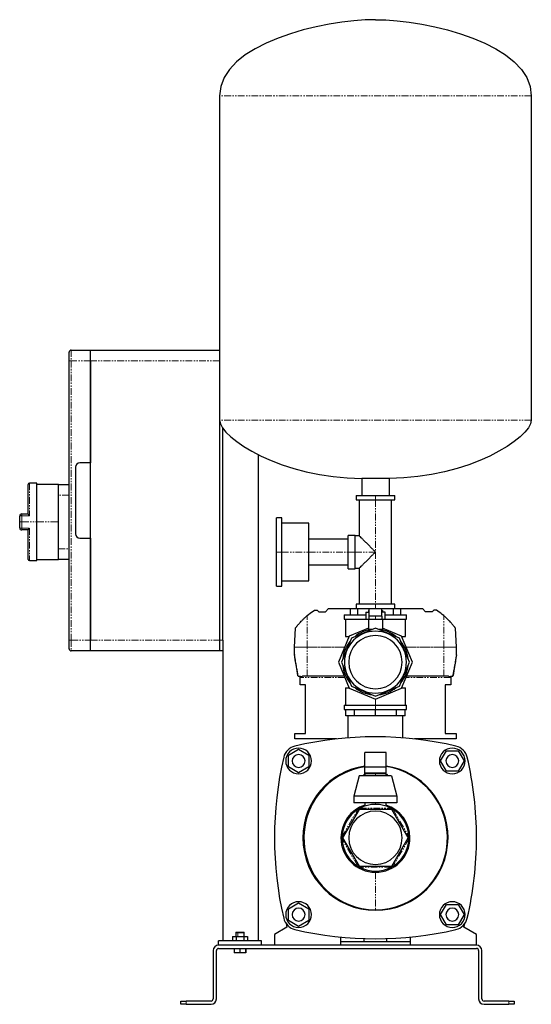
# Model space of a CAD drawing. Header units: millimetres. Extents: x 19 to 1427, y 19 to 935.
# Tile 4 of 4: x 951 to 1427, y 19 to 935. Entities that reach past the tile are written whole.
import ezdxf

# ---------------------------------------------------------------- set-up
doc = ezdxf.new("R2010")
doc.units = ezdxf.units.MM
doc.linetypes.add('PHANTOM', pattern=[12.7, 6.35, -1.27, 1.27, -1.27, 1.27, -1.27])

msp = doc.modelspace()

# ---------------------------------------------------------------- linework, layer by layer
at = {"color": 7, "linetype": 'Continuous', "lineweight": 25}
for p, q in [((1136.67, 864.43), (1136.67, 562.44)), ((1426.67, 864.43), (1426.67, 562.44)), ((996.67, 617.79), (996.67, 625.79)), ((998.67, 627.79), (1016.67, 627.79)), ((1016.67, 627.79), (1136.67, 627.79)), ((1016.67, 617.79), (1016.67, 627.79)), ((996.67, 357.79), (996.67, 617.79)), ((1016.67, 357.79), (1016.67, 617.79)), ((1016.67, 617.79), (1016.67, 522.79)), ((1136.67, 562.44), (1136.67, 357.79)), ((1139.67, 357.79), (1139.67, 554.94)), ((1016.67, 522.79), (1006.67, 522.79)), ((1172.67, 530.51), (1172.67, 77.79)), ((1002.67, 518.79), (1002.67, 456.79)), ((1294.37, 508.29), (1268.97, 508.29)), ((1268.97, 508.29), (1268.97, 492.29)), ((1294.37, 508.29), (1294.37, 492.29)), ((958.67, 475.18), (958.67, 502.79)), ((966.67, 503.79), (959.67, 503.79)), ((966.67, 467.79), (966.67, 503.79)), ((986.67, 502.79), (966.67, 502.79)), ((986.67, 502.79), (996.67, 502.79)), ((986.67, 492.79), (986.67, 502.79)), ((986.67, 467.79), (986.67, 492.79)), ((1263.67, 492.29), (1263.67, 488.29)), ((1263.67, 492.29), (1281.67, 492.29)), ((1263.67, 488.29), (1281.67, 488.29)), ((1266.67, 488.29), (1266.67, 454.79)), ((1281.67, 492.29), (1299.67, 492.29)), ((1281.67, 488.29), (1299.67, 488.29)), ((1296.67, 391.29), (1296.67, 488.29)), ((1299.67, 488.29), (1299.67, 492.29)), ((950.67, 467.79), (950.67, 473.29)), ((950.67, 462.29), (950.67, 467.79)), ((952.67, 475.29), (958.67, 475.29)), ((966.67, 431.79), (966.67, 467.79)), ((986.67, 442.79), (986.67, 467.79)), ((1194.57, 471.59), (1189.57, 471.59)), ((1189.57, 439.79), (1189.57, 471.59)), ((1194.57, 439.79), (1194.57, 471.59)), ((958.67, 460.29), (952.67, 460.29)), ((958.67, 432.79), (958.67, 460.4)), ((1219.57, 466.59), (1194.57, 466.59)), ((1219.57, 439.79), (1219.57, 466.59)), ((1006.67, 452.79), (1016.67, 452.79)), ((1016.67, 452.79), (1016.67, 357.79)), ((1256.17, 451.79), (1219.57, 451.79)), ((1262.67, 455.29), (1256.17, 455.29)), ((1256.17, 439.79), (1256.17, 455.29)), ((1262.67, 439.79), (1262.67, 455.29)), ((1266.67, 454.79), (1262.67, 454.79)), ((986.67, 432.79), (986.67, 442.79)), ((959.67, 431.79), (966.67, 431.79)), ((966.67, 432.79), (986.67, 432.79)), ((996.67, 432.79), (986.67, 432.79)), ((1189.57, 407.99), (1189.57, 439.79)), ((1194.57, 407.99), (1194.57, 439.79)), ((1219.57, 412.99), (1219.57, 439.79)), ((1256.17, 424.29), (1256.17, 439.79)), ((1262.67, 424.29), (1262.67, 439.79)), ((1219.57, 427.79), (1256.17, 427.79)), ((1256.17, 424.29), (1262.67, 424.29)), ((1262.67, 424.79), (1266.67, 424.79)), ((1266.67, 424.79), (1266.67, 391.29)), ((1194.57, 412.99), (1219.57, 412.99)), ((1189.57, 407.99), (1194.57, 407.99)), ((1223.7, 384.86), (1224.94, 385.55)), ((1224.94, 385.55), (1227.43, 385.55)), ((1227.43, 385.55), (1228.91, 384.09)), ((1235.19, 384.09), (1238, 387.09)), ((1238, 387.09), (1258.22, 387.09)), ((1258.22, 387.29), (1258.22, 381.29)), ((1258.22, 387.29), (1265.09, 387.29)), ((1263.67, 391.29), (1263.67, 387.29)), ((1281.67, 391.29), (1263.67, 391.29)), ((1265.09, 387.29), (1265.09, 381.29)), ((1265.09, 387.29), (1281.67, 387.29)), ((1275.17, 385.27), (1275.17, 383.87)), ((1275.17, 385.27), (1275.67, 385.27)), ((1275.67, 380.04), (1275.67, 386.87)), ((1287.67, 386.87), (1275.67, 386.87)), ((1299.67, 391.29), (1281.67, 391.29)), ((1281.67, 387.29), (1281.67, 386.87)), ((1281.67, 387.29), (1298.25, 387.29)), ((1287.67, 380.04), (1287.67, 386.87)), ((1287.67, 385.27), (1288.17, 385.27)), ((1288.17, 385.27), (1288.17, 383.87)), ((1298.25, 387.29), (1298.25, 381.29)), ((1298.25, 387.29), (1305.12, 387.29)), ((1299.67, 387.29), (1299.67, 391.29)), ((1305.12, 387.29), (1305.12, 381.29)), ((1305.12, 387.09), (1325.35, 387.09)), ((1328.15, 384.09), (1325.35, 387.09)), ((1335.92, 385.55), (1334.44, 384.09)), ((1338.4, 385.55), (1335.92, 385.55)), ((1339.64, 384.86), (1338.4, 385.55)), ((1228.91, 384.09), (1235.19, 384.09)), ((1252.67, 381.29), (1252.67, 377.29)), ((1252.67, 381.29), (1272.67, 381.29)), ((1252.67, 377.29), (1272.67, 377.29)), ((1253.67, 377.29), (1253.67, 361.29)), ((1272.67, 383.87), (1272.67, 376.87)), ((1272.67, 383.87), (1275.67, 383.87)), ((1275.67, 376.87), (1272.67, 376.87)), ((1275.17, 376.87), (1275.17, 367.85)), ((1281.67, 380.04), (1275.67, 380.04)), ((1281.67, 376.87), (1275.67, 376.87)), ((1287.67, 380.04), (1281.67, 380.04)), ((1287.67, 376.87), (1281.67, 376.87)), ((1290.67, 383.87), (1287.67, 383.87)), ((1290.67, 376.87), (1287.67, 376.87)), ((1288.17, 376.87), (1288.17, 367.85)), ((1290.67, 376.87), (1290.67, 383.87)), ((1290.67, 381.29), (1310.67, 381.29)), ((1290.67, 377.29), (1310.67, 377.29)), ((1309.67, 361.29), (1309.67, 377.29)), ((1310.67, 377.29), (1310.67, 381.29)), ((1334.44, 384.09), (1328.15, 384.09)), ((1206.29, 351.22), (1207.22, 368.9)), ((1275.17, 368.98), (1257.36, 361.6)), ((1281.67, 368.98), (1259.27, 359.7)), ((1275.17, 367.85), (1278.94, 367.85)), ((1304.08, 359.7), (1281.67, 368.98)), ((1284.41, 367.85), (1288.17, 367.85)), ((1305.98, 361.6), (1288.17, 368.98)), ((1357.05, 351.22), (1356.13, 368.9)), ((996.67, 349.79), (996.67, 357.79)), ((1016.67, 347.79), (1016.67, 357.79)), ((1136.67, 357.79), (1136.67, 347.79)), ((1139.67, 357.79), (1139.67, 347.79)), ((1257.36, 361.6), (1247.29, 337.29)), ((1259.27, 359.7), (1249.98, 337.29)), ((1253.67, 361.29), (1257.23, 361.29)), ((1256.67, 361.29), (1256.67, 359.94)), ((1313.36, 337.29), (1304.08, 359.7)), ((1316.05, 337.29), (1305.98, 361.6)), ((1306.11, 361.29), (1309.67, 361.29)), ((1306.67, 359.94), (1306.67, 361.29)), ((1206.3, 344.31), (1206.29, 351.16)), ((1357.04, 344.31), (1357.05, 351.16)), ((1016.67, 347.79), (998.67, 347.79)), ((1136.67, 347.79), (1016.67, 347.79)), ((1139.67, 347.79), (1136.67, 347.79)), ((1139.67, 347.79), (1139.67, 77.79)), ((1247.29, 337.29), (1257.36, 312.98)), ((1249.98, 337.29), (1259.27, 314.89)), ((1304.08, 314.89), (1313.36, 337.29)), ((1305.98, 312.98), (1316.05, 337.29)), ((1210.67, 324.09), (1210.36, 324.09)), ((1211.67, 316.09), (1211.67, 324.09)), ((1211.67, 324.09), (1211.84, 324.09)), ((1218.17, 324.09), (1213.81, 324.09)), ((1252.76, 324.09), (1218.17, 324.09)), ((1345.17, 324.09), (1310.58, 324.09)), ((1349.54, 324.09), (1345.17, 324.09)), ((1351.5, 324.09), (1351.67, 324.09)), ((1351.67, 324.09), (1351.67, 316.09)), ((1352.98, 324.09), (1352.67, 324.09)), ((1216.67, 316.09), (1211.67, 316.09)), ((1216.67, 270.79), (1216.67, 316.09)), ((1253.67, 313.29), (1253.67, 297.29)), ((1253.67, 313.29), (1257.23, 313.29)), ((1256.67, 314.65), (1256.67, 313.29)), ((1257.36, 312.98), (1281.67, 302.91)), ((1259.27, 314.89), (1281.67, 305.6)), ((1281.67, 305.6), (1304.08, 314.89)), ((1281.67, 302.91), (1305.98, 312.98)), ((1306.11, 313.29), (1309.67, 313.29)), ((1306.67, 313.29), (1306.67, 314.65)), ((1309.67, 297.29), (1309.67, 313.29)), ((1351.67, 316.09), (1346.67, 316.09)), ((1346.67, 316.09), (1346.67, 270.79)), ((1252.67, 297.29), (1252.67, 293.29)), ((1252.67, 297.29), (1281.67, 297.29)), ((1252.67, 293.29), (1281.67, 293.29)), ((1254.17, 287.29), (1254.17, 293.29)), ((1262.23, 287.29), (1262.23, 293.29)), ((1281.67, 297.29), (1310.67, 297.29)), ((1281.67, 293.29), (1310.67, 293.29)), ((1281.67, 287.29), (1281.67, 293.29)), ((1301.12, 287.29), (1301.12, 293.29)), ((1309.17, 287.29), (1309.17, 293.29)), ((1310.67, 293.29), (1310.67, 297.29)), ((1262.23, 287.29), (1254.17, 287.29)), ((1256.27, 266.81), (1256.27, 287.29)), ((1281.67, 287.29), (1262.23, 287.29)), ((1301.12, 287.29), (1281.67, 287.29)), ((1309.17, 287.29), (1301.12, 287.29)), ((1307.07, 266.81), (1307.07, 287.29)), ((1206.67, 265.79), (1206.67, 270.79)), ((1206.67, 270.79), (1216.67, 270.79)), ((1245.4, 265.79), (1206.67, 265.79)), ((1238.17, 264.91), (1238.17, 265.79)), ((1356.67, 265.79), (1317.95, 265.79)), ((1325.17, 265.79), (1325.17, 264.91)), ((1346.67, 270.79), (1356.67, 270.79)), ((1356.67, 270.79), (1356.67, 265.79)), ((1200.67, 250.78), (1210.17, 256.26)), ((1200.67, 239.81), (1200.67, 250.78)), ((1210.17, 256.26), (1219.67, 250.78)), ((1219.67, 250.78), (1219.67, 239.81)), ((1291.67, 253.31), (1271.67, 253.31)), ((1271.67, 239.98), (1271.67, 253.31)), ((1291.67, 239.98), (1291.67, 253.31)), ((1342.2, 245.29), (1347.69, 254.79)), ((1347.69, 254.79), (1358.66, 254.79)), ((1358.66, 254.79), (1364.14, 245.29)), ((1210.17, 234.32), (1200.67, 239.81)), ((1219.67, 239.81), (1210.17, 234.32)), ((1271.67, 239.98), (1291.67, 239.98)), ((1271.67, 233.39), (1271.67, 239.98)), ((1291.67, 233.39), (1291.67, 239.98)), ((1347.69, 235.79), (1342.2, 245.29)), ((1364.14, 245.29), (1358.66, 235.79)), ((1266.67, 231.39), (1261.67, 212.64)), ((1296.67, 231.39), (1266.67, 231.39)), ((1272.67, 234.39), (1271.67, 233.39)), ((1271.67, 233.39), (1271.67, 231.39)), ((1281.67, 233.39), (1271.67, 233.39)), ((1272.67, 234.39), (1281.67, 234.39)), ((1281.67, 234.39), (1290.67, 234.39)), ((1291.67, 233.39), (1281.67, 233.39)), ((1291.67, 233.39), (1290.67, 234.39)), ((1291.67, 231.39), (1291.67, 233.39)), ((1296.67, 231.39), (1301.67, 212.64)), ((1358.66, 235.79), (1347.69, 235.79)), ((1261.67, 212.64), (1261.67, 206.39)), ((1301.67, 212.64), (1261.67, 212.64)), ((1301.67, 212.64), (1301.67, 206.39)), ((1301.67, 206.39), (1261.67, 206.39)), ((1271.67, 206.39), (1271.67, 203.24)), ((1291.67, 203.24), (1291.67, 206.39)), ((1266.4, 200.24), (1251.13, 173.79)), ((1296.94, 200.24), (1266.4, 200.24)), ((1312.21, 173.79), (1296.94, 200.24)), ((1251.13, 173.79), (1266.4, 147.34)), ((1296.94, 147.34), (1312.21, 173.79)), ((1266.4, 147.34), (1296.94, 147.34)), ((1200.67, 107.78), (1210.17, 113.26)), ((1210.17, 113.26), (1219.67, 107.78)), ((1342.2, 102.29), (1347.69, 111.79)), ((1347.69, 111.79), (1358.66, 111.79)), ((1358.66, 111.79), (1364.14, 102.29)), ((1200.67, 96.81), (1200.67, 107.78)), ((1219.67, 107.78), (1219.67, 96.81)), ((1347.69, 92.79), (1342.2, 102.29)), ((1364.14, 102.29), (1358.66, 92.79)), ((1198.46, 94.01), (1199.35, 90.53)), ((1210.17, 91.32), (1200.67, 96.81)), ((1219.67, 96.81), (1210.17, 91.32)), ((1358.66, 92.79), (1347.69, 92.79)), ((1364, 90.53), (1364.88, 94.01)), ((1151.97, 85.79), (1151.67, 85.49)), ((1151.67, 85.49), (1151.67, 81.79)), ((1151.67, 85.49), (1153.48, 85.49)), ((1151.97, 85.79), (1153.65, 85.79)), ((1153.48, 85.49), (1159.67, 85.49)), ((1153.65, 85.79), (1159.37, 85.79)), ((1159.67, 85.49), (1159.37, 85.79)), ((1159.67, 81.79), (1159.67, 85.49)), ((1199.35, 90.53), (1187.67, 83.79)), ((1187.67, 83.79), (1187.67, 73.79)), ((1375.67, 83.79), (1364, 90.53)), ((1375.67, 73.79), (1375.67, 83.79)), ((1135.67, 73.79), (1135.67, 77.79)), ((1175.67, 77.79), (1135.67, 77.79)), ((1375.67, 73.79), (1135.67, 73.79)), ((1148.74, 81.79), (1148.74, 77.79)), ((1148.74, 81.79), (1152.21, 81.79)), ((1152.21, 81.79), (1152.21, 77.79)), ((1152.21, 81.79), (1159.14, 81.79)), ((1159.14, 81.79), (1159.14, 77.79)), ((1159.14, 81.79), (1162.6, 81.79)), ((1162.6, 81.79), (1162.6, 77.79)), ((1175.67, 73.79), (1175.67, 77.79)), ((1249.17, 81.4), (1249.17, 73.79)), ((1314.17, 76.79), (1249.17, 76.79)), ((1271.17, 76.79), (1271.17, 79.96)), ((1292.17, 76.79), (1292.17, 79.96)), ((1314.17, 73.79), (1314.17, 81.4)), ((1130.67, 68.79), (1130.67, 23.79)), ((1133.67, 23.79), (1133.67, 68.79)), ((1135.67, 70.79), (1375.67, 70.79)), ((1150.32, 70.79), (1150.32, 66.79)), ((1155.34, 66.79), (1150.32, 66.79)), ((1155.34, 70.79), (1155.34, 66.79)), ((1160.7, 66.79), (1155.34, 66.79)), ((1160.7, 70.79), (1160.7, 66.79)), ((1161.03, 66.79), (1160.7, 66.79)), ((1161.03, 70.79), (1161.03, 66.79)), ((1377.67, 68.79), (1377.67, 23.79)), ((1380.67, 23.79), (1380.67, 68.79)), ((1100.67, 18.79), (1100.67, 21.79)), ((1100.67, 21.79), (1105.67, 21.79)), ((1105.67, 18.79), (1100.67, 18.79)), ((1128.67, 21.79), (1105.67, 21.79)), ((1105.67, 18.79), (1128.67, 18.79)), ((1405.67, 21.79), (1382.67, 21.79)), ((1382.67, 18.79), (1405.67, 18.79)), ((1405.67, 21.79), (1410.67, 21.79)), ((1410.67, 18.79), (1405.67, 18.79)), ((1410.67, 21.79), (1410.67, 18.79))]:
    msp.add_line(p, q, dxfattribs=at)
at = {"color": 8, "linetype": 'PHANTOM', "lineweight": 18}
for p, q in [((1426.67, 864.43), (1136.67, 864.43)), ((998.67, 627.79), (998.67, 617.79)), ((998.67, 617.79), (996.67, 617.79)), ((998.67, 617.79), (998.67, 357.79)), ((1016.67, 617.79), (998.67, 617.79)), ((1136.67, 617.79), (1016.67, 617.79)), ((1426.67, 562.44), (1136.67, 562.44)), ((959.67, 503.79), (959.67, 473.62)), ((996.67, 492.79), (986.67, 492.79)), ((1281.67, 492.29), (1281.67, 488.29)), ((1281.67, 488.29), (1281.67, 439.79)), ((952.67, 467.79), (950.67, 467.79)), ((952.67, 475.29), (952.67, 473.62)), ((952.67, 473.62), (952.67, 467.79)), ((959.67, 473.62), (952.67, 473.62)), ((952.67, 467.79), (952.67, 461.97)), ((952.67, 467.79), (966.67, 467.79)), ((966.67, 467.79), (986.67, 467.79)), ((952.67, 461.97), (959.67, 461.97)), ((952.67, 460.29), (952.67, 461.97)), ((959.67, 461.97), (959.67, 431.79)), ((986.67, 442.79), (996.67, 442.79)), ((1189.57, 439.79), (1194.57, 439.79)), ((1194.57, 439.79), (1219.57, 439.79)), ((1219.57, 439.79), (1256.17, 439.79)), ((1256.17, 439.79), (1262.67, 439.79)), ((1262.67, 439.79), (1281.67, 439.79)), ((1281.67, 439.79), (1281.67, 391.29)), ((1281.67, 387.29), (1281.67, 391.29)), ((1218.17, 351.22), (1218.17, 380.57)), ((1281.67, 376.87), (1281.67, 380.04)), ((1345.17, 351.22), (1345.17, 380.57)), ((998.67, 357.79), (996.67, 357.79)), ((998.67, 357.79), (998.67, 347.79)), ((998.67, 357.79), (1016.67, 357.79)), ((1016.67, 357.79), (1136.67, 357.79)), ((1136.67, 357.79), (1139.67, 357.79)), ((1206.29, 351.22), (1218.17, 351.22)), ((1218.17, 351.16), (1206.29, 351.16)), ((1218.17, 351.22), (1218.17, 351.16)), ((1218.17, 351.22), (1253.06, 351.22)), ((1253.06, 351.22), (1218.17, 351.16)), ((1218.17, 324.09), (1218.17, 351.16)), ((1310.28, 351.22), (1345.17, 351.22)), ((1345.17, 351.16), (1310.28, 351.22)), ((1345.17, 351.22), (1345.17, 351.16)), ((1345.17, 351.22), (1357.05, 351.22)), ((1357.05, 351.16), (1345.17, 351.16)), ((1345.17, 324.09), (1345.17, 351.16)), ((1253.17, 323.09), (1211.85, 323.09)), ((1351.5, 323.09), (1310.17, 323.09)), ((1281.67, 297.29), (1281.67, 302.91)), ((1281.67, 293.29), (1281.67, 297.29)), ((1243.17, 265.79), (1243.17, 265.54)), ((1320.17, 265.54), (1320.17, 265.79)), ((1281.67, 234.39), (1281.67, 233.39)), ((1281.67, 233.39), (1281.67, 231.39)), ((1281.67, 206.39), (1281.67, 204.89)), ((1250.59, 174.86), (1265.21, 200.18)), ((1267.05, 201.24), (1296.29, 201.24)), ((1298.14, 200.18), (1312.75, 174.86)), ((1265.21, 147.41), (1250.59, 172.73)), ((1312.75, 172.73), (1298.14, 147.41)), ((1296.29, 146.34), (1267.05, 146.34)), ((1281.67, 141.69), (1281.67, 106.79)), ((1153.65, 85.79), (1153.48, 85.49)), ((1153.48, 81.79), (1153.48, 85.49)), ((1105.67, 21.79), (1105.67, 18.79)), ((1405.67, 18.79), (1405.67, 21.79))]:
    msp.add_line(p, q, dxfattribs=at)
at = {"color": 7, "linetype": 'Continuous', "lineweight": 25, "flags": 128}
for points in [[(1211.85, 323.09), (1211.85, 323.65), (1211.84, 324.09)], [(1351.5, 324.09), (1351.5, 323.53), (1351.5, 323.09)], [(1270.01, 231.39), (1271.47, 232.87), (1271.67, 233.04)], [(1291.67, 233.04), (1291.88, 232.87), (1293.34, 231.39)]]:
    msp.add_lwpolyline(points, dxfattribs=at)
at = {"color": 7, "linetype": 'Continuous', "lineweight": 25}
for centre, radius, start, end in [((998.67, 625.79), 2, 90, 180), ((1006.67, 518.79), 4, 90, 180), ((959.67, 502.79), 1, 90, 180), ((952.67, 473.29), 2, 90, 180), ((952.67, 462.29), 2, 180, 270), ((1006.67, 456.79), 4, 180, 270), ((959.67, 432.79), 1, 180, 270), ((1281.67, 337.29), 30.55, 95.86619, 129.13381), ((1281.67, 337.29), 30.55, 50.86619, 84.13381), ((1281.67, 337.29), 28.8, 90, 270), ((1281.67, 337.29), 24.82, 90, 270), ((1281.67, 337.29), 28.8, 270, 90), ((1281.67, 337.29), 24.82, 270, 90), ((998.67, 349.79), 2, 180, 270), ((1207.29, 351.16), 1, 177, 180.1), ((1281.67, 337.29), 30.55, 140.86619, 174.13381), ((1281.67, 337.29), 30.55, 5.86619, 39.13381), ((1356.05, 351.16), 1, 359.9, 3), ((1207.3, 344.31), 1, 180.1, 189.05406), ((1356.04, 344.31), 1, 350.94594, 359.9), ((1281.67, 337.29), 30.55, 185.86619, 219.13381), ((1281.67, 337.29), 30.55, 320.86619, 354.13381), ((1281.67, 337.29), 30.55, 230.86619, 264.13381), ((1281.67, 337.29), 30.55, 275.86619, 309.13381), ((1281.67, -62.21), 330, 76.87666, 103.12334), ((1209.93, 245.54), 14, 103.12334, 166.87666), ((1210.17, 245.29), 12, 90, 270), ((1210.17, 245.29), 12, 270, 90), ((1353.17, 245.29), 12, 0, 180), ((1353.42, 245.54), 14, 13.12334, 76.87666), ((1517.67, 173.79), 330, 166.87666, 193.12334), ((1210.17, 245.29), 6, 0, 180), ((1353.17, 245.29), 6, 0, 180), ((1045.67, 173.79), 330, 0, 13.12334), ((1210.17, 245.29), 6, 180, 0), ((1281.67, 173.79), 67.5, 98.51962, 180), ((1282.06, 173.79), 67, 98.91543, 269.67211), ((1281.67, 173.79), 67, 270, 81.41632), ((1281.67, 173.79), 67.5, 0, 81.48038), ((1353.17, 245.29), 12, 180, 0), ((1353.17, 245.29), 6, 180, 0), ((1281.67, 173.79), 32.1, 108.15125, 180), ((1281.67, 173.79), 31.1, 61.96208, 118.03792), ((1281.67, 173.79), 32.1, 0, 71.84875), ((1281.67, 173.79), 31.1, 121.96208, 178.03792), ((1281.67, 173.79), 24.83, 0, 180), ((1281.67, 173.79), 31.1, 1.96208, 58.03792), ((1281.67, 173.79), 67.5, 180, 0), ((1281.67, 173.79), 32.1, 180, 0), ((1281.67, 173.79), 31.1, 181.96208, 238.03792), ((1281.67, 173.79), 24.83, 180, 0), ((1281.67, 173.79), 31.1, 301.96208, 358.03792), ((1045.67, 173.79), 330, 346.87666, 0), ((1281.67, 173.79), 31.1, 241.96208, 298.03792), ((1210.17, 102.29), 12, 90, 270), ((1210.17, 102.29), 12, 270, 90), ((1353.17, 102.29), 12, 90, 270), ((1353.17, 102.29), 12, 270, 90), ((1210.17, 102.29), 6, 0, 180), ((1210.17, 102.29), 6, 180, 0), ((1353.17, 102.29), 6, 0, 180), ((1353.17, 102.29), 6, 180, 0), ((1209.93, 102.04), 14, 193.12334, 256.87666), ((1353.42, 102.04), 14, 283.12334, 346.87666), ((1281.67, 409.79), 330, 256.87666, 283.12334), ((1135.67, 68.79), 5, 90, 180), ((1375.67, 68.79), 5, 0, 90), ((1135.67, 68.79), 2, 90, 180), ((1375.67, 68.79), 2, 0, 90), ((1128.67, 23.79), 5, 270, 0), ((1128.67, 23.79), 2, 270, 0), ((1382.67, 23.79), 5, 180, 270), ((1382.67, 23.79), 2, 180, 270)]:
    msp.add_arc(centre, radius, start, end, dxfattribs=at)
at = {"color": 8, "linetype": 'PHANTOM', "lineweight": 18}
for centre, start, end in [((952.19, 470.28), 81.68985, 116.68782), ((952.19, 465.3), 243.31218, 278.31015)]:
    msp.add_arc(centre, 3.37, start, end, dxfattribs=at)
at = {"color": 7, "linetype": 'Continuous', "lineweight": 25}
for points in [[(1281.67, 935.29), (1233.22, 935.29), (1136.67, 913.13), (1136.67, 864.43)], [(1281.67, 935.29), (1330.13, 935.29), (1426.67, 913.13), (1426.67, 864.43)], [(1136.67, 562.44), (1136.67, 545.86), (1195.61, 508.29), (1268.97, 508.29)], [(1426.67, 562.44), (1426.67, 545.86), (1367.73, 508.29), (1294.37, 508.29)], [(1218.17, 380.57), (1219.94, 382.09), (1221.79, 383.52), (1223.7, 384.86)], [(1345.17, 380.57), (1343.4, 382.09), (1341.55, 383.52), (1339.64, 384.86)]]:
    msp.add_open_spline(points, degree=3, dxfattribs=at)
for points, knots in [([(959.67, 473.62), (959.64, 473.66), (959.59, 473.74), (959.51, 473.84), (959.44, 473.94), (959.39, 474.02), (959.29, 474.15), (959.17, 474.32), (959.02, 474.54), (958.89, 474.74), (958.78, 474.9), (958.72, 475.02), (958.68, 475.11), (958.67, 475.16), (958.67, 475.18)], [0, 0, 0, 0, 0.063856, 0.120873, 0.171052, 0.214393, 0.250897, 0.383944, 0.499792, 0.631929, 0.749742, 0.839158, 0.922245, 1, 1, 1, 1]), ([(958.67, 460.4), (958.67, 460.41), (958.67, 460.44), (958.68, 460.47), (958.7, 460.52), (958.72, 460.56), (958.75, 460.62), (958.8, 460.71), (958.89, 460.85), (959.02, 461.04), (959.17, 461.26), (959.32, 461.47), (959.49, 461.71), (959.61, 461.87), (959.67, 461.97)], [0, 0, 0, 0, 0.038302, 0.077798, 0.118633, 0.160938, 0.20483, 0.250416, 0.368189, 0.500359, 0.616166, 0.749246, 0.853253, 1, 1, 1, 1]), ([(1281.67, 439.79), (1281.05, 440.42), (1280.38, 441.08), (1278.98, 442.48), (1278.24, 443.22), (1276.7, 444.76), (1275.91, 445.56), (1274.29, 447.17), (1273.47, 447.99), (1271.87, 449.59), (1271.09, 450.37), (1269.65, 451.81), (1268.99, 452.47), (1267.88, 453.58), (1267.44, 454.03), (1266.83, 454.63), (1266.67, 454.79), (1266.67, 454.79)], [0, 0, 0, 0, 0.125, 0.125, 0.25, 0.25, 0.375, 0.375, 0.5, 0.5, 0.625, 0.625, 0.75, 0.75, 0.875, 0.875, 1, 1, 1, 1]), ([(1266.67, 424.79), (1266.67, 424.79), (1266.83, 424.95), (1267.44, 425.56), (1267.88, 426), (1268.99, 427.11), (1269.65, 427.77), (1271.09, 429.21), (1271.87, 429.99), (1273.47, 431.59), (1274.29, 432.41), (1275.91, 434.03), (1276.7, 434.82), (1278.24, 436.36), (1278.98, 437.1), (1280.38, 438.5), (1281.05, 439.17), (1281.67, 439.79)], [0, 0, 0, 0, 0.125, 0.125, 0.25, 0.25, 0.375, 0.375, 0.5, 0.5, 0.625, 0.625, 0.75, 0.75, 0.875, 0.875, 1, 1, 1, 1]), ([(1207.22, 368.9), (1207.22, 368.9), (1207.22, 368.9), (1207.23, 368.91), (1207.25, 368.93), (1207.27, 368.96), (1207.3, 369), (1207.33, 369.05), (1207.37, 369.1), (1207.42, 369.17), (1207.48, 369.24), (1207.61, 369.42), (1207.89, 369.78), (1208.36, 370.39), (1208.93, 371.1), (1209.56, 371.86), (1210.26, 372.68), (1211.24, 373.81), (1212.32, 374.98), (1213.46, 376.17), (1214.35, 377.07), (1215.27, 377.96), (1216.06, 378.7), (1216.71, 379.29), (1217.19, 379.72), (1217.68, 380.15), (1218.01, 380.43), (1218.17, 380.57)], [0, 0, 0, 0, 0.012261, 0.024517, 0.03679, 0.049101, 0.06147, 0.073919, 0.086467, 0.099134, 0.11194, 0.124903, 0.185586, 0.250113, 0.310905, 0.375035, 0.436448, 0.500087, 0.624469, 0.68702, 0.74985, 0.812641, 0.875038, 0.906629, 0.937962, 0.969073, 1, 1, 1, 1]), ([(1275.67, 376.87), (1275.67, 376.91), (1275.67, 377.01), (1275.67, 377.18), (1275.67, 377.38), (1275.67, 377.63), (1275.67, 377.97), (1275.67, 378.48), (1275.67, 379.17), (1275.67, 379.73), (1275.67, 380.04)], [0, 0, 0, 0, 0.053379, 0.112838, 0.17838, 0.250006, 0.365464, 0.499996, 0.72298, 1, 1, 1, 1]), ([(1287.67, 380.04), (1287.67, 379.73), (1287.67, 379.17), (1287.67, 378.48), (1287.67, 377.97), (1287.67, 377.61), (1287.67, 377.31), (1287.67, 377.07), (1287.67, 376.93), (1287.67, 376.87)], [0, 0, 0, 0, 0.276996, 0.500027, 0.634507, 0.750017, 0.844143, 0.927469, 1, 1, 1, 1]), ([(1356.13, 368.9), (1356.13, 368.9), (1356.12, 368.9), (1356.11, 368.91), (1356.1, 368.93), (1356.08, 368.96), (1356.05, 369), (1356.01, 369.05), (1355.97, 369.1), (1355.92, 369.17), (1355.87, 369.24), (1355.73, 369.42), (1355.46, 369.77), (1354.99, 370.38), (1354.42, 371.09), (1353.8, 371.84), (1353.1, 372.67), (1352.11, 373.8), (1351.03, 374.98), (1349.89, 376.17), (1348.97, 377.09), (1348.05, 377.98), (1347.25, 378.73), (1346.62, 379.3), (1346.12, 379.75), (1345.64, 380.17), (1345.33, 380.44), (1345.17, 380.57)], [0, 0, 0, 0, 0.012117, 0.024284, 0.036513, 0.048817, 0.061209, 0.073701, 0.086304, 0.09903, 0.111891, 0.124898, 0.184762, 0.250107, 0.309388, 0.375028, 0.433854, 0.500081, 0.624465, 0.68709, 0.749847, 0.817639, 0.875036, 0.908188, 0.940061, 0.970663, 1, 1, 1, 1]), ([(1209.38, 324.93), (1208.9, 327.9), (1208.47, 330.63), (1207.7, 335.43), (1207.38, 337.5), (1206.85, 340.83), (1206.64, 342.08), (1206.38, 343.75), (1206.32, 344.15), (1206.32, 344.15)], [0, 0, 0, 0, 0.25, 0.25, 0.5, 0.5, 0.75, 0.75, 1, 1, 1, 1]), ([(1357.03, 344.15), (1357.03, 344.15), (1356.97, 343.75), (1356.7, 342.08), (1356.5, 340.83), (1355.97, 337.5), (1355.64, 335.43), (1354.88, 330.63), (1354.44, 327.9), (1353.97, 324.93)], [0, 0, 0, 0, 0.25, 0.25, 0.5, 0.5, 0.75, 0.75, 1, 1, 1, 1]), ([(1209.79, 324.28), (1209.77, 324.29), (1209.72, 324.32), (1209.66, 324.38), (1209.61, 324.44), (1209.55, 324.51), (1209.49, 324.6), (1209.42, 324.74), (1209.39, 324.86), (1209.38, 324.93)], [0, 0, 0, 0, 0.086626, 0.179861, 0.279799, 0.386516, 0.500074, 0.708047, 1, 1, 1, 1]), ([(1209.79, 324.28), (1209.81, 324.26), (1209.85, 324.23), (1209.92, 324.2), (1209.99, 324.16), (1210.09, 324.13), (1210.21, 324.1), (1210.31, 324.09), (1210.36, 324.09)], [0, 0, 0, 0, 0.122868, 0.246677, 0.371874, 0.498896, 0.749993, 1, 1, 1, 1]), ([(1210.67, 324.09), (1210.7, 324.09), (1210.76, 324.09), (1210.85, 324.08), (1210.93, 324.06), (1211.04, 324.02), (1211.18, 323.96), (1211.34, 323.85), (1211.48, 323.7), (1211.57, 323.54), (1211.63, 323.38), (1211.67, 323.24), (1211.67, 323.14), (1211.67, 323.09)], [0, 0, 0, 0, 0.063651, 0.126215, 0.187999, 0.24932, 0.376603, 0.499168, 0.626689, 0.749488, 0.834198, 0.916869, 1, 1, 1, 1]), ([(1211.85, 323.09), (1211.85, 323.11), (1211.85, 323.16), (1211.86, 323.22), (1211.87, 323.28), (1211.9, 323.35), (1211.94, 323.43), (1212.01, 323.54), (1212.14, 323.68), (1212.35, 323.82), (1212.64, 323.94), (1212.98, 324.03), (1213.37, 324.08), (1213.66, 324.09), (1213.81, 324.09)], [0, 0, 0, 0, 0.024537, 0.049076, 0.073954, 0.099495, 0.125997, 0.185971, 0.251522, 0.368036, 0.501642, 0.649775, 0.815378, 1, 1, 1, 1]), ([(1349.54, 324.09), (1349.61, 324.09), (1349.76, 324.09), (1349.98, 324.08), (1350.18, 324.05), (1350.37, 324.02), (1350.55, 323.98), (1350.76, 323.92), (1350.99, 323.82), (1351.2, 323.68), (1351.34, 323.54), (1351.41, 323.42), (1351.46, 323.31), (1351.49, 323.2), (1351.5, 323.13), (1351.5, 323.09)], [0, 0, 0, 0, 0.094728, 0.184559, 0.269641, 0.350151, 0.426298, 0.498329, 0.631989, 0.74862, 0.814171, 0.874223, 0.917752, 0.959181, 1, 1, 1, 1]), ([(1351.67, 323.09), (1351.67, 323.12), (1351.67, 323.18), (1351.69, 323.27), (1351.71, 323.35), (1351.73, 323.44), (1351.78, 323.55), (1351.87, 323.7), (1352, 323.84), (1352.16, 323.96), (1352.33, 324.04), (1352.5, 324.08), (1352.61, 324.09), (1352.67, 324.09)], [0, 0, 0, 0, 0.04998, 0.099445, 0.148935, 0.198989, 0.250127, 0.372663, 0.500009, 0.622642, 0.750113, 0.873459, 1, 1, 1, 1]), ([(1352.98, 324.09), (1353.01, 324.09), (1353.08, 324.09), (1353.18, 324.11), (1353.3, 324.14), (1353.43, 324.19), (1353.51, 324.25), (1353.56, 324.28)], [0, 0, 0, 0, 0.165947, 0.331948, 0.498952, 0.752221, 1, 1, 1, 1]), ([(1353.56, 324.28), (1353.58, 324.29), (1353.62, 324.32), (1353.68, 324.38), (1353.74, 324.44), (1353.79, 324.5), (1353.84, 324.58), (1353.88, 324.66), (1353.92, 324.76), (1353.95, 324.85), (1353.96, 324.91), (1353.97, 324.93)], [0, 0, 0, 0, 0.083688, 0.175725, 0.276068, 0.384596, 0.501121, 0.611615, 0.750604, 0.914631, 1, 1, 1, 1]), ([(1265.21, 200.18), (1265.26, 200.21), (1265.37, 200.28), (1265.53, 200.38), (1265.69, 200.47), (1265.84, 200.56), (1265.98, 200.64), (1266.08, 200.7), (1266.12, 200.73)], [0, 0, 0, 0, 0.179035, 0.352627, 0.521123, 0.684903, 0.844379, 1, 1, 1, 1]), ([(1266.12, 200.73), (1266.17, 200.75), (1266.26, 200.81), (1266.41, 200.89), (1266.56, 200.97), (1266.72, 201.06), (1266.89, 201.15), (1267, 201.21), (1267.05, 201.24)], [0, 0, 0, 0, 0.155621, 0.315097, 0.478877, 0.647373, 0.820965, 1, 1, 1, 1]), ([(1266.12, 200.73), (1266.2, 200.58), (1266.28, 200.46), (1266.38, 200.28), (1266.4, 200.24), (1266.4, 200.24)], [0, 0, 0, 0, 0.5, 0.5, 1, 1, 1, 1]), ([(1296.29, 201.24), (1296.35, 201.21), (1296.46, 201.15), (1296.62, 201.06), (1296.78, 200.97), (1296.93, 200.89), (1297.08, 200.81), (1297.18, 200.75), (1297.22, 200.73)], [0, 0, 0, 0, 0.179035, 0.352627, 0.521123, 0.684903, 0.844379, 1, 1, 1, 1]), ([(1297.22, 200.73), (1297.14, 200.58), (1297.07, 200.46), (1296.97, 200.28), (1296.94, 200.24), (1296.94, 200.24)], [0, 0, 0, 0, 0.5, 0.5, 1, 1, 1, 1]), ([(1297.22, 200.73), (1297.27, 200.7), (1297.36, 200.64), (1297.51, 200.56), (1297.66, 200.47), (1297.81, 200.38), (1297.97, 200.28), (1298.08, 200.21), (1298.14, 200.18)], [0, 0, 0, 0, 0.155621, 0.315097, 0.478877, 0.647373, 0.820965, 1, 1, 1, 1]), ([(1250.57, 173.79), (1250.57, 173.85), (1250.57, 173.95), (1250.57, 174.12), (1250.58, 174.3), (1250.58, 174.48), (1250.58, 174.67), (1250.59, 174.79), (1250.59, 174.86)], [0, 0, 0, 0, 0.155621, 0.315097, 0.478877, 0.647373, 0.820965, 1, 1, 1, 1]), ([(1312.75, 174.86), (1312.76, 174.79), (1312.76, 174.67), (1312.76, 174.48), (1312.77, 174.3), (1312.77, 174.12), (1312.77, 173.95), (1312.77, 173.85), (1312.77, 173.79)], [0, 0, 0, 0, 0.179035, 0.352627, 0.521123, 0.684903, 0.844379, 1, 1, 1, 1]), ([(1250.59, 172.73), (1250.59, 172.79), (1250.58, 172.92), (1250.58, 173.11), (1250.58, 173.29), (1250.57, 173.46), (1250.57, 173.63), (1250.57, 173.74), (1250.57, 173.79)], [0, 0, 0, 0, 0.179035, 0.352627, 0.521123, 0.684903, 0.844379, 1, 1, 1, 1]), ([(1250.57, 173.79), (1250.73, 173.79), (1250.88, 173.79), (1251.08, 173.79), (1251.13, 173.79), (1251.13, 173.79)], [0, 0, 0, 0, 0.5, 0.5, 1, 1, 1, 1]), ([(1312.21, 173.79), (1312.21, 173.79), (1312.26, 173.79), (1312.46, 173.79), (1312.61, 173.79), (1312.77, 173.79)], [0, 0, 0, 0, 0.5, 0.5, 1, 1, 1, 1]), ([(1312.77, 173.79), (1312.77, 173.74), (1312.77, 173.63), (1312.77, 173.46), (1312.77, 173.29), (1312.76, 173.11), (1312.76, 172.92), (1312.76, 172.79), (1312.75, 172.73)], [0, 0, 0, 0, 0.155621, 0.315097, 0.478877, 0.647373, 0.820965, 1, 1, 1, 1]), ([(1266.12, 146.86), (1266.08, 146.89), (1265.98, 146.94), (1265.84, 147.03), (1265.69, 147.11), (1265.53, 147.21), (1265.37, 147.31), (1265.26, 147.37), (1265.21, 147.41)], [0, 0, 0, 0, 0.155621, 0.315097, 0.478877, 0.647373, 0.820965, 1, 1, 1, 1]), ([(1266.4, 147.34), (1266.4, 147.34), (1266.38, 147.3), (1266.28, 147.13), (1266.2, 147), (1266.12, 146.86)], [0, 0, 0, 0, 0.5, 0.5, 1, 1, 1, 1]), ([(1267.05, 146.34), (1267, 146.37), (1266.89, 146.43), (1266.72, 146.52), (1266.56, 146.61), (1266.41, 146.69), (1266.26, 146.78), (1266.17, 146.83), (1266.12, 146.86)], [0, 0, 0, 0, 0.179035, 0.352627, 0.521123, 0.684903, 0.844379, 1, 1, 1, 1]), ([(1297.22, 146.86), (1297.18, 146.83), (1297.08, 146.78), (1296.93, 146.69), (1296.78, 146.61), (1296.62, 146.52), (1296.46, 146.43), (1296.35, 146.37), (1296.29, 146.34)], [0, 0, 0, 0, 0.155621, 0.315097, 0.478877, 0.647373, 0.820965, 1, 1, 1, 1]), ([(1296.94, 147.34), (1296.94, 147.34), (1296.97, 147.3), (1297.07, 147.13), (1297.14, 147), (1297.22, 146.86)], [0, 0, 0, 0, 0.5, 0.5, 1, 1, 1, 1]), ([(1298.14, 147.41), (1298.08, 147.37), (1297.97, 147.31), (1297.81, 147.21), (1297.66, 147.11), (1297.51, 147.03), (1297.36, 146.94), (1297.27, 146.89), (1297.22, 146.86)], [0, 0, 0, 0, 0.179035, 0.352627, 0.521123, 0.684903, 0.844379, 1, 1, 1, 1])]:
    msp.add_open_spline(points, degree=3, knots=knots, dxfattribs=at)
at = {"color": 8, "linetype": 'PHANTOM', "lineweight": 18}
for points, knots in [([(1206.3, 344.31), (1206.3, 344.31), (1206.3, 344.3), (1206.31, 344.29), (1206.31, 344.26), (1206.32, 344.22), (1206.33, 344.18), (1206.34, 344.12), (1206.35, 344.05), (1206.36, 343.97), (1206.38, 343.89), (1206.39, 343.79), (1206.41, 343.68), (1206.43, 343.56), (1206.46, 343.43), (1206.48, 343.29), (1206.51, 343.14), (1206.55, 342.87), (1206.62, 342.46), (1206.72, 341.88), (1206.84, 341.22), (1206.98, 340.38), (1207.16, 339.35), (1207.38, 338.11), (1207.62, 336.72), (1207.88, 335.24), (1208.15, 333.68), (1208.43, 332.04), (1208.74, 330.28), (1209.07, 328.39), (1209.42, 326.38), (1209.66, 324.99), (1209.79, 324.28)], [0, 0, 0, 0, 0.00637, 0.012775, 0.019248, 0.025819, 0.032517, 0.039372, 0.046409, 0.053651, 0.061121, 0.068839, 0.076824, 0.085091, 0.093656, 0.102532, 0.111731, 0.121263, 0.149437, 0.180467, 0.214478, 0.251568, 0.3053, 0.364788, 0.430127, 0.501388, 0.571107, 0.64615, 0.726541, 0.812303, 0.903451, 1, 1, 1, 1]), ([(1353.56, 324.28), (1353.63, 324.67), (1353.76, 325.45), (1353.96, 326.6), (1354.16, 327.71), (1354.34, 328.79), (1354.52, 329.82), (1354.7, 330.82), (1354.86, 331.78), (1355.02, 332.7), (1355.18, 333.59), (1355.33, 334.44), (1355.51, 335.5), (1355.73, 336.75), (1355.97, 338.14), (1356.19, 339.39), (1356.37, 340.42), (1356.51, 341.26), (1356.63, 341.93), (1356.73, 342.51), (1356.81, 342.96), (1356.87, 343.29), (1356.91, 343.53), (1356.94, 343.74), (1356.97, 343.91), (1357, 344.06), (1357.02, 344.17), (1357.03, 344.25), (1357.04, 344.3), (1357.04, 344.3), (1357.04, 344.31)], [0, 0, 0, 0, 0.0535024, 0.1053862, 0.1556536, 0.2043069, 0.2513485, 0.2967812, 0.3406083, 0.382833, 0.4234593, 0.4624915, 0.4999345, 0.5712925, 0.6366986, 0.6962249, 0.7499672, 0.7875752, 0.8219907, 0.8533167, 0.8816898, 0.8979232, 0.9131757, 0.9275138, 0.9410178, 0.9537836, 0.9659248, 0.9775729, 0.9888771, 1, 1, 1, 1])]:
    msp.add_open_spline(points, degree=3, knots=knots, dxfattribs=at)

doc.saveas('drawing.dxf')
